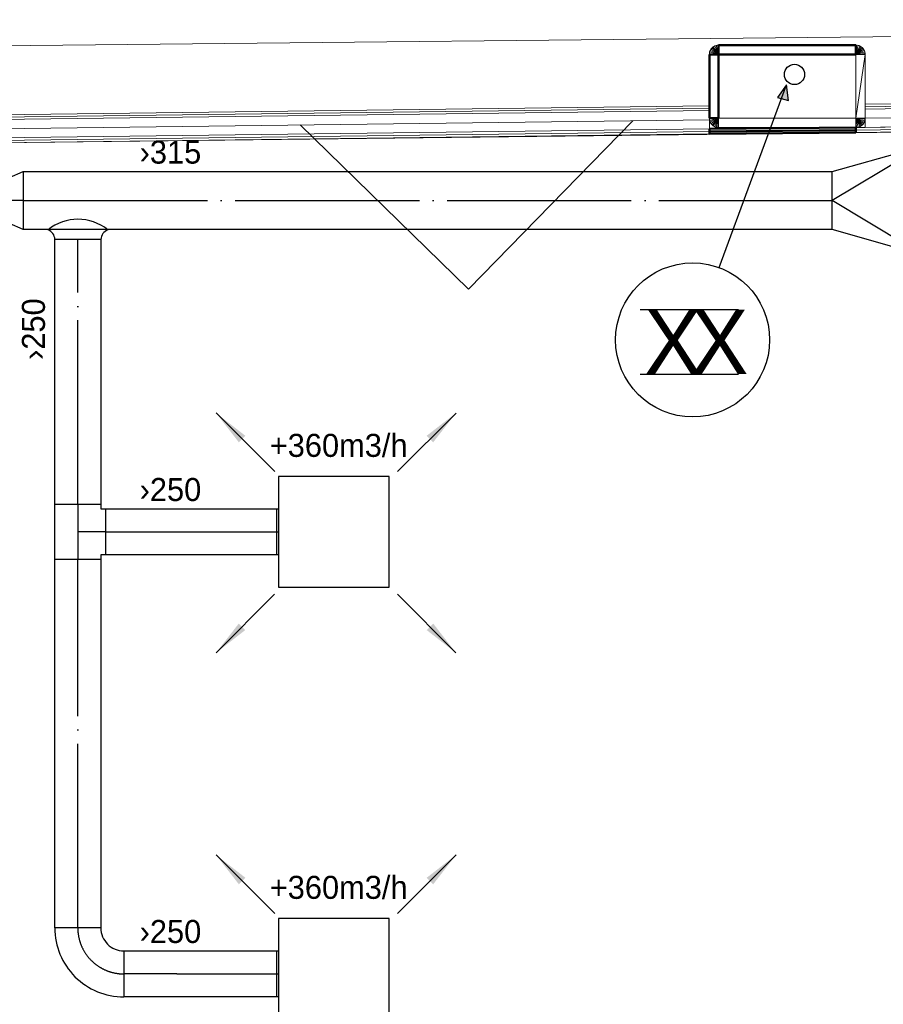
# Model space of a CAD drawing. Header units: millimetres. Extents: x 0 to 83478, y 0 to 53008.
# Tile 6 of 83: x 17800 to 22487, y 8898 to 14245. Entities that reach past the tile are written whole.
import ezdxf

# ---------------------------------------------------------------- set-up
doc = ezdxf.new("R2010")
doc.units = ezdxf.units.MM
doc.header["$LTSCALE"] = 50
doc.header["$MEASUREMENT"] = 0
doc.header["$PDMODE"] = 1
doc.linetypes.add('2V-CENT', pattern=[23, 20, -1.5, 0, -1.5])
doc.layers.get('0').update_dxf_attribs({"linetype": 'CONTINUOUS'})
for name, color, linetype, lineweight in [('20602A200D001$0$A-DOOR', 31, 'CONTINUOUS', 13), ('20602A200D001$0$A-GENM', 13, 'CONTINUOUS', 9), ('20602A200D001$0$A-WALL', 7, 'CONTINUOUS', 13)]:
    doc.layers.add(name, color=color, linetype=linetype, lineweight=lineweight)
for name, color, linetype in [('V060-', 3, 'CONTINUOUS'), ('V061-', 1, 'CONTINUOUS'), ('V070-', 3, 'CONTINUOUS'), ('V071-', 1, 'CONTINUOUS'), ('V090-', 2, 'CONTINUOUS'), ('V091', 1, 'CONTINUOUS')]:
    doc.layers.add(name, color=color, linetype=linetype)
doc.styles.add('FISO', font='fiso')
doc.styles.add('ISO', font='ISO')
doc.styles.add('SIMPLEX', font='SIMPLEX')

# ---------------------------------------------------------------- blocks, each defined once
blk = doc.blocks.new('VUN')
at = {"color": 0}
blk.add_circle((0, 0), 0.5, dxfattribs=at)
blk = doc.blocks.new('KRODIMF_600X315X500')
at = {"color": 0, "linetype": 'ByBlock'}
for p, q in [((-250, -300), (-250, 300)), ((-250, 300), (250, 157.5)), ((250, 157.5), (250, -157.5)), ((250, -157.5), (-250, -300))]:
    blk.add_line(p, q, dxfattribs=at)
at = {"color": 1, "linetype": 'Continuous'}
for p in [(-250, 300), (-250, -300)]:
    blk.add_line(p, (250, 0), dxfattribs=at)
blk = doc.blocks.new('2RODIMF_600X315X500')
for p in [(-250, 0), (250, 0)]:
    blk.add_point(p)
at = {"color": 0, "linetype": 'ByBlock'}
blk.add_blockref('KRODIMF_600X315X500', (0, 0), dxfattribs=at)
at = {"style": 'FISO', "flags": 3}
blk.add_attdef('0', (0, 0), '', height=1, dxfattribs=at)
blk = doc.blocks.new('CCDIMF_315X250X75', base_point=(3095.5, 30301.1))
at = {"color": 0, "linetype": 'ByBlock'}
blk.add_line((3058, 30301.1), (3133, 30301.1), dxfattribs=at)
blk = doc.blocks.new('KCDIMF_315X250X75', base_point=(3095.5, 30301.1))
at = {"color": 0, "linetype": 'ByBlock'}
for p, q in [((3058, 30143.6), (3058, 30458.6)), ((3058, 30458.6), (3133, 30426.1)), ((3133, 30426.1), (3133, 30176.1)), ((3133, 30176.1), (3058, 30143.6))]:
    blk.add_line(p, q, dxfattribs=at)
blk = doc.blocks.new('3CDIMF_315X250X75', base_point=(3095.5, 30301.1))
for p in [(3058, 30301.1), (3133, 30301.1)]:
    blk.add_point(p)
at = {"color": 0, "linetype": 'ByBlock'}
blk.add_blockref('KCDIMF_315X250X75', (3095.5, 30301.1), dxfattribs=at)
at = {"color": 1, "linetype": '2V-CENT'}
blk.add_blockref('CCDIMF_315X250X75', (3095.5, 30301.1), dxfattribs=at)
at = {"style": 'SIMPLEX', "flags": 3}
blk.add_attdef('0', (3095.5, 30301.1), '', height=1, dxfattribs=at)
blk = doc.blocks.new('V420', base_point=(455, 404.5))
blk.add_line((455, 404.5), (464, 404.5))
blk.add_solid([(455, 404.5), (459, 405), (459, 404)])
blk = doc.blocks.new('V421', base_point=(455.5, 404.5))
at = {"rotation": 180}
blk.add_blockref('V420', (464.5, 404.5), dxfattribs=at)
blk = doc.blocks.new('TAK_P', base_point=(16247.5, 22586.5))
for p, q in [((16248, 22587), (16247, 22587)), ((16247, 22587), (16247, 22586)), ((16248, 22586), (16248, 22587)), ((16247, 22586), (16248, 22586))]:
    blk.add_line(p, q)
blk = doc.blocks.new('CBOJ90_PB', base_point=(86107, 31352))
at = {"color": 0, "linetype": 'ByBlock'}
blk.add_arc((86106, 31353), 1, 270, 360, dxfattribs=at)
blk = doc.blocks.new('KBOJ90_PB', base_point=(86107, 31352))
at = {"color": 0, "linetype": 'ByBlock'}
for p, q in [((86106.5, 31353), (86107.5, 31353)), ((86106, 31352.5), (86106, 31351.5))]:
    blk.add_line(p, q, dxfattribs=at)
for radius in [1.5, 0.5]:
    blk.add_arc((86106, 31353), radius, 270, 360, dxfattribs=at)
blk = doc.blocks.new('3BOJ90_PB', base_point=(86107, 31352))
for p in [(86107, 31353), (86106, 31352)]:
    blk.add_point(p)
at = {"color": 1, "linetype": '2V-CENT'}
blk.add_blockref('CBOJ90_PB', (86107, 31352), dxfattribs=at)
at = {"color": 0, "linetype": 'ByBlock'}
blk.add_blockref('KBOJ90_PB', (86107, 31352), dxfattribs=at)
at = {"style": 'ISO', "flags": 3}
blk.add_attdef('0', (86107, 31352), '', height=1, dxfattribs=at)
blk = doc.blocks.new('C3A', base_point=(16246, 22590.5))
at = {"color": 0, "linetype": 'ByBlock'}
blk.add_line((16247, 22590.5), (16246, 22590.5), dxfattribs=at)
blk = doc.blocks.new('K3A', base_point=(16246, 22590.5))
at = {"color": 0, "linetype": 'ByBlock'}
for p, q in [((16246, 22591), (16247, 22591)), ((16247, 22591), (16247, 22590)), ((16247, 22590), (16246, 22590))]:
    blk.add_line(p, q, dxfattribs=at)
blk = doc.blocks.new('33A', base_point=(16246, 22590.5))
blk.add_point((16247, 22590.5))
at = {"color": 0, "linetype": 'ByBlock'}
blk.add_blockref('K3A', (16246, 22590.5), dxfattribs=at)
at = {"color": 1, "linetype": '2V-CENT'}
blk.add_blockref('C3A', (16246, 22590.5), dxfattribs=at)
at = {"style": 'SIMPLEX', "flags": 3}
blk.add_attdef('0', (16246, 22590.5), '', height=1, dxfattribs=at)
blk = doc.blocks.new('CTK_P', base_point=(16236.144, 22620.378))
at = {"color": 0, "linetype": 'ByBlock'}
for p, q in [((16236.144, 22620.978), (16236.144, 22620.378)), ((16235.544, 22620.378), (16236.744, 22620.378))]:
    blk.add_line(p, q, dxfattribs=at)
blk = doc.blocks.new('KTK_P', base_point=(16236.144, 22620.378))
at = {"color": 0, "linetype": 'ByBlock'}
for p, q in [((16235.644, 22620.978), (16236.644, 22620.978)), ((16235.644, 22620.878), (16235.644, 22620.978)), ((16236.644, 22620.978), (16236.644, 22620.878)), ((16235.544, 22620.878), (16235.644, 22620.878)), ((16235.544, 22619.878), (16235.544, 22620.878)), ((16236.644, 22620.878), (16236.744, 22620.878)), ((16236.744, 22620.878), (16236.744, 22619.878)), ((16236.744, 22619.878), (16235.544, 22619.878))]:
    blk.add_line(p, q, dxfattribs=at)
blk = doc.blocks.new('3TK_P', base_point=(16236.144, 22620.378))
for p in [(16236.144, 22620.978), (16235.544, 22620.378), (16236.744, 22620.378)]:
    blk.add_point(p)
at = {"color": 1, "linetype": '2V-CENT'}
blk.add_blockref('CTK_P', (16236.144, 22620.378), dxfattribs=at)
at = {"color": 0, "linetype": 'ByBlock'}
blk.add_blockref('KTK_P', (16236.144, 22620.378), dxfattribs=at)
at = {"style": 'ISO', "flags": 3}
blk.add_attdef('0', (16236.144, 22620.378), '', height=1, dxfattribs=at)
blk = doc.blocks.new('20602A200D001$0$VT- 14321 - VT- 14321-288731-P02')
at = {"layer": '20602A200D001$0$A-WALL', "lineweight": 50}
for p, q in [((37156.5, 11784), (37106.5, 11784)), ((37106.5, 11784), (37106.5, 11437)), ((37156.5, 11437), (37156.5, 11784)), ((37106.5, 11437), (37156.5, 11437))]:
    blk.add_line(p, q, dxfattribs=at)
blk = doc.blocks.new('20602A200D001$0$VT- 14510 - VT- 2-288750-P02')
at = {"layer": '20602A200D001$0$A-WALL'}
blk.add_line((37156.5, 11387), (37901.5, 11387), dxfattribs=at)
blk = doc.blocks.new('20602A200D001$0$VT- 14510 - VT--288743-P02')
at = {"layer": '20602A200D001$0$A-WALL'}
for p, q in [((37156.5, 11387), (37156.5, 11437)), ((37156.5, 11437), (37901.5, 11437)), ((37901.5, 11437), (37156.5, 11437)), ((37901.5, 11437), (37156.5, 11437)), ((37156.5, 11387), (37156.5, 11437)), ((37156.5, 11387), (37156.5, 11437)), ((37901.5, 11437), (37901.5, 11387)), ((37901.5, 11437), (37901.5, 11387)), ((37901.5, 11437), (37901.5, 11387)), ((37156.5, 11387), (37901.5, 11387)), ((37156.5, 11387), (37901.5, 11387)), ((37901.5, 11387), (37156.5, 11387))]:
    blk.add_line(p, q, dxfattribs=at)
blk = doc.blocks.new('20602A200D001$0$VT- 14510 - VT- 14510-288747-P02')
for name in ['20602A200D001$0$VT- 14510 - VT--288743-P02', '20602A200D001$0$VT- 14510 - VT- 2-288750-P02']:
    blk.add_blockref(name, (0, 0))
blk = doc.blocks.new('20602A200D001$0$VT- 14859 - VT- 2-288759-P02')
at = {"layer": '20602A200D001$0$A-WALL'}
blk.add_line((37951.5, 11437), (37951.5, 11513), dxfattribs=at)
blk = doc.blocks.new('20602A200D001$0$VT- 14859 - VT--288752-P02')
at = {"layer": '20602A200D001$0$A-WALL'}
for p, q in [((37918, 11784), (37901.5, 11784)), ((37901.5, 11784), (37901.5, 11436.9)), ((37901.5, 11436.9), (37901.5, 11784)), ((37901.5, 11652.6), (37901.5, 11784)), ((37951.5, 11784), (37901.5, 11784)), ((37901.5, 11437), (37951.5, 11784)), ((37901.5, 11437), (37901.5, 11784)), ((37951.5, 11784), (37901.5, 11784)), ((37918, 11784), (37901.5, 11784)), ((37901.5, 11652.6), (37901.5, 11784)), ((37951.5, 11784), (37918, 11784)), ((37951.5, 11652.6), (37951.5, 11784)), ((37951.5, 11652.6), (37951.5, 11784)), ((37951.5, 11437), (37951.5, 11782.6)), ((37901.5, 11436.9), (37901.5, 11652.6)), ((37901.5, 11436.9), (37901.5, 11652.6)), ((37951.5, 11437), (37951.5, 11652.6)), ((37951.5, 11513), (37951.5, 11437)), ((37901.5, 11437), (37901.5, 11437)), ((37920.5, 11437), (37901.5, 11437)), ((37901.5, 11437), (37901.5, 11437)), ((37901.5, 11437), (37901.5, 11436.9)), ((37901.5, 11437), (37951.5, 11437)), ((37901.5, 11437), (37920.5, 11437)), ((37901.5, 11437), (37951.5, 11437)), ((37901.5, 11437), (37901.5, 11436.9)), ((37901.5, 11436.9), (37901.5, 11437)), ((37901.5, 11436.9), (37901.5, 11436.9)), ((37901.5, 11436.9), (37901.5, 11436.9)), ((37901.5, 11436.9), (37901.5, 11436.9)), ((37901.5, 11436.9), (37901.5, 11436.9)), ((37901.5, 11436.9), (37901.5, 11436.9)), ((37901.5, 11436.9), (37901.5, 11436.9)), ((37901.5, 11436.9), (37901.5, 11436.9)), ((37901.5, 11436.9), (37901.5, 11436.9)), ((37901.5, 11436.9), (37901.5, 11436.9)), ((37901.5, 11436.9), (37901.5, 11418)), ((37901.5, 11436.9), (37901.5, 11436.9)), ((37901.5, 11436.9), (37901.5, 11436.9)), ((37901.5, 11436.9), (37901.5, 11418)), ((37901.5, 11425.3), (37901.5, 11436.9)), ((37901.5, 11436.9), (37901.5, 11418)), ((37901.5, 11436.9), (37901.5, 11436.9)), ((37901.5, 11418), (37901.5, 11436.9)), ((37901.5, 11436.9), (37901.5, 11425.3)), ((37901.5, 11436.9), (37901.5, 11436.9)), ((37901.5, 11436.9), (37901.5, 11436.9)), ((37901.5, 11436.9), (37901.5, 11436.9)), ((37901.5, 11436.9), (37901.5, 11436.9)), ((37901.5, 11436.9), (37901.5, 11436.9)), ((37901.5, 11436.9), (37901.5, 11425.3)), ((37901.5, 11436.9), (37901.5, 11436.9)), ((37901.5, 11436.9), (37901.5, 11425.3)), ((37901.5, 11436.9), (37901.5, 11418)), ((37901.5, 11425.3), (37901.5, 11418)), ((37901.5, 11425.3), (37901.5, 11418)), ((37901.5, 11418), (37901.5, 11418)), ((37905.9, 11387), (37914.5, 11388.5)), ((37914.5, 11388.5), (37905.9, 11387)), ((37914.5, 11388.5), (37905.9, 11387)), ((37914.5, 11388.5), (37922.7, 11391.5)), ((37922.7, 11391.5), (37914.5, 11388.5)), ((37922.7, 11391.5), (37914.5, 11388.5)), ((37920.5, 11437), (37951.5, 11437)), ((37922.7, 11391.5), (37930.3, 11395.9)), ((37930.3, 11395.9), (37922.7, 11391.5)), ((37930.3, 11395.9), (37922.7, 11391.5)), ((37930.3, 11395.9), (37937, 11401.5)), ((37937, 11401.5), (37930.3, 11395.9)), ((37937, 11401.5), (37930.3, 11395.9)), ((37937, 11401.5), (37942.6, 11408.2)), ((37942.6, 11408.2), (37937, 11401.5)), ((37942.6, 11408.2), (37937, 11401.5)), ((37942.6, 11408.2), (37947, 11415.8)), ((37947, 11415.8), (37942.6, 11408.2)), ((37947, 11415.8), (37942.6, 11408.2)), ((37947, 11415.8), (37950, 11424)), ((37950, 11424), (37947, 11415.8)), ((37950, 11424), (37947, 11415.8)), ((37950, 11424), (37951.5, 11432.6)), ((37951.5, 11432.6), (37950, 11424)), ((37951.5, 11432.6), (37950, 11424)), ((37951.5, 11432.6), (37951.5, 11387)), ((37951.5, 11387), (37951.5, 11432.6)), ((37951.5, 11387), (37951.5, 11432.6)), ((37901.5, 11387), (37901.5, 11386.3)), ((37901.5, 11387), (37901.5, 11386.3)), ((37905.9, 11387), (37901.5, 11387)), ((37905.9, 11387), (37901.5, 11387)), ((37951.5, 11387), (37901.5, 11386.3)), ((37901.5, 11386.3), (37901.5, 11387)), ((37901.5, 11387), (37905.9, 11387)), ((37901.5, 11386.3), (37951.5, 11387)), ((37901.5, 11386.3), (37951.5, 11387))]:
    blk.add_line(p, q, dxfattribs=at)
blk = doc.blocks.new('20602A200D001$0$VT- 14859 - VT- 14859-288756-P02')
for name in ['20602A200D001$0$VT- 14859 - VT--288752-P02', '20602A200D001$0$VT- 14859 - VT- 2-288759-P02']:
    blk.add_blockref(name, (0, 0))
blk = doc.blocks.new('20602A200D001$0$VT- 14997 - VT- 14997-288765-P02')
at = {"layer": '20602A200D001$0$A-WALL', "lineweight": 50}
for p, q in [((37901.5, 11834), (37156.5, 11834)), ((37156.5, 11834), (37156.5, 11784)), ((37901.5, 11784), (37901.5, 11834)), ((37156.5, 11784), (37901.5, 11784))]:
    blk.add_line(p, q, dxfattribs=at)
blk = doc.blocks.new('20602A200D001$0$VT- 15410 - VT- 2-288784-P02')
at = {"layer": '20602A200D001$0$A-WALL'}
blk.add_arc((37156.5, 11437), 50, 180, 270, dxfattribs=at)
blk = doc.blocks.new('20602A200D001$0$VT- 15410 - VT--288777-P02')
at = {"layer": '20602A200D001$0$A-WALL'}
for p, q in [((37139.2, 11437), (37106.5, 11437)), ((37106.5, 11437), (37106.5, 11434.1)), ((37106.5, 11437), (37106.5, 11432.6)), ((37156.4, 11437), (37106.5, 11432.6)), ((37106.5, 11437), (37106.5, 11432.6)), ((37106.5, 11432.6), (37156.5, 11437)), ((37106.5, 11434.1), (37106.5, 11432.6)), ((37106.5, 11434.1), (37106.5, 11432.6)), ((37106.5, 11432.6), (37107.5, 11427)), ((37106.5, 11432.6), (37108, 11424)), ((37106.5, 11432.6), (37108, 11424)), ((37107.5, 11427), (37108, 11424)), ((37107.5, 11427), (37108, 11424)), ((37108, 11424), (37156.5, 11437)), ((37108, 11424), (37110, 11418.6)), ((37108, 11424), (37111, 11415.8)), ((37108, 11424), (37111, 11415.8)), ((37110, 11418.6), (37111, 11415.8)), ((37110, 11418.6), (37111, 11415.8)), ((37111, 11415.8), (37156.5, 11437)), ((37111, 11415.8), (37156.5, 11436.9)), ((37111, 11415.8), (37113.9, 11410.8)), ((37111, 11415.8), (37115.4, 11408.2)), ((37111, 11415.8), (37115.4, 11408.2)), ((37113.9, 11410.8), (37115.4, 11408.2)), ((37113.9, 11410.8), (37115.4, 11408.2)), ((37115.4, 11408.2), (37156.5, 11436.9)), ((37115.4, 11408.2), (37119.1, 11403.8)), ((37121, 11401.5), (37115.4, 11408.2)), ((37121, 11401.5), (37115.4, 11408.2)), ((37121, 11401.5), (37119.1, 11403.8)), ((37121, 11401.5), (37119.1, 11403.8)), ((37121, 11401.5), (37156.5, 11436.9)), ((37121, 11401.5), (37156.5, 11436.9)), ((37123.3, 11399.6), (37121, 11401.5)), ((37127.7, 11395.9), (37121, 11401.5)), ((37127.4, 11396.1), (37121, 11401.5)), ((37121, 11401.5), (37123.3, 11399.6)), ((37127.4, 11396.1), (37123.3, 11399.6)), ((37127.7, 11395.9), (37127.4, 11396.1)), ((37127.7, 11395.9), (37127.4, 11396.1)), ((37127.7, 11395.9), (37156.5, 11436.9)), ((37130.6, 11394.2), (37127.7, 11395.9)), ((37135.3, 11391.5), (37127.7, 11395.9)), ((37135.3, 11391.5), (37127.7, 11395.9)), ((37127.7, 11395.9), (37130.6, 11394.2)), ((37135.3, 11391.5), (37130.6, 11394.2)), ((37135.3, 11391.5), (37156.5, 11436.9)), ((37135.3, 11391.5), (37156.5, 11436.9)), ((37135.3, 11391.5), (37140.4, 11389.6)), ((37143.5, 11388.5), (37135.3, 11391.5)), ((37135.3, 11391.5), (37140.4, 11389.6)), ((37139.2, 11437), (37156.4, 11437)), ((37143.5, 11388.5), (37140.4, 11389.6)), ((37143.5, 11388.5), (37140.4, 11389.6)), ((37143.5, 11388.5), (37156.5, 11436.9)), ((37143.5, 11388.5), (37148.9, 11387.5)), ((37143.5, 11388.5), (37152.1, 11387)), ((37143.5, 11388.5), (37148.9, 11387.5)), ((37156.5, 11436.9), (37152.1, 11387)), ((37152.1, 11387), (37156.5, 11436.9)), ((37156.5, 11437), (37156.5, 11437)), ((37156.5, 11436.9), (37156.5, 11436.9)), ((37156.5, 11436.9), (37156.5, 11436.9)), ((37156.5, 11436.9), (37156.5, 11436.9)), ((37156.5, 11436.9), (37156.5, 11436.9)), ((37156.5, 11436.9), (37156.5, 11436.9)), ((37156.5, 11436.9), (37156.5, 11436.9)), ((37156.5, 11436.9), (37156.5, 11436.9)), ((37156.5, 11436.9), (37156.5, 11436.9)), ((37156.5, 11436.9), (37156.5, 11436.9)), ((37156.5, 11436.9), (37156.5, 11436.9)), ((37156.5, 11436.9), (37156.5, 11436.9)), ((37156.5, 11436.9), (37156.5, 11436.9)), ((37156.5, 11421.7), (37156.5, 11436.9)), ((37156.5, 11436.9), (37156.5, 11436.9)), ((37156.5, 11436.9), (37156.5, 11436.9)), ((37156.5, 11436.9), (37156.5, 11436.9)), ((37156.5, 11436.9), (37156.5, 11436.9)), ((37156.5, 11436.9), (37156.5, 11436.9)), ((37156.5, 11436.9), (37156.5, 11436.9)), ((37156.5, 11436.9), (37156.5, 11387)), ((37156.5, 11436.9), (37156.5, 11421.7)), ((37156.5, 11390.7), (37156.5, 11421.7)), ((37156.5, 11387), (37156.5, 11421.7)), ((37156.5, 11387), (37156.5, 11390.7)), ((37156.5, 11387), (37156.5, 11390.7)), ((37148.9, 11387.5), (37152.1, 11387)), ((37148.9, 11387.5), (37152.1, 11387)), ((37152.1, 11387), (37153.8, 11387)), ((37152.1, 11387), (37156.5, 11387)), ((37152.1, 11387), (37153.8, 11387)), ((37152.1, 11387), (37156.5, 11387)), ((37153.8, 11387), (37156.5, 11387))]:
    blk.add_line(p, q, dxfattribs=at)
blk = doc.blocks.new('20602A200D001$0$VT- 15410 - VT- 15410-288781-P02')
for name in ['20602A200D001$0$VT- 15410 - VT- 2-288784-P02', '20602A200D001$0$VT- 15410 - VT--288777-P02']:
    blk.add_blockref(name, (0, 0))
blk = doc.blocks.new('20602A200D001$0$VT- 15840 - VT- 2-288793-P02')
at = {"layer": '20602A200D001$0$A-WALL'}
blk.add_arc((37901.5, 11437), 50, 270, 0, dxfattribs=at)
blk = doc.blocks.new('20602A200D001$0$VT- 15840 - VT--288786-P02')
at = {"layer": '20602A200D001$0$A-WALL'}
for p, q in [((37901.5, 11436.9), (37901.5, 11437)), ((37901.5, 11437), (37901.5, 11437)), ((37901.5, 11437), (37901.5, 11437)), ((37901.5, 11437), (37901.5, 11437)), ((37901.5, 11437), (37918.1, 11437)), ((37951.5, 11437), (37901.5, 11437)), ((37947, 11415.8), (37901.5, 11437)), ((37950, 11424), (37901.5, 11437)), ((37901.5, 11437), (37901.5, 11437)), ((37901.5, 11437), (37951.5, 11432.6)), ((37951.5, 11432.6), (37901.5, 11437)), ((37901.5, 11437), (37918.1, 11437)), ((37901.5, 11436.9), (37901.5, 11436.9)), ((37901.5, 11436.9), (37901.5, 11436.9)), ((37901.5, 11436.9), (37901.5, 11436.9)), ((37901.5, 11436.9), (37901.5, 11436.9)), ((37901.5, 11436.9), (37901.5, 11436.9)), ((37901.5, 11436.9), (37901.5, 11436.9)), ((37901.5, 11436.9), (37901.5, 11436.9)), ((37901.5, 11436.9), (37901.5, 11436.9)), ((37901.5, 11436.9), (37901.5, 11436.9)), ((37901.5, 11436.9), (37901.5, 11436.9)), ((37901.5, 11436.9), (37901.5, 11436.9)), ((37901.5, 11436.9), (37901.5, 11436.9)), ((37901.5, 11436.9), (37901.5, 11425.3)), ((37901.5, 11436.9), (37901.5, 11436.9)), ((37901.5, 11436.9), (37901.5, 11436.9)), ((37922.7, 11391.5), (37901.5, 11436.9)), ((37922.7, 11391.5), (37901.5, 11436.9)), ((37901.5, 11436.9), (37914.5, 11388.5)), ((37901.5, 11436.9), (37905.9, 11387)), ((37905.9, 11387), (37901.5, 11436.9)), ((37901.5, 11436.9), (37901.5, 11387)), ((37901.5, 11436.9), (37901.5, 11394.3)), ((37901.5, 11436.9), (37901.5, 11425.3)), ((37901.5, 11436.9), (37930.3, 11395.9)), ((37901.5, 11436.9), (37937, 11401.5)), ((37901.5, 11436.9), (37901.5, 11436.9)), ((37901.5, 11436.9), (37901.5, 11436.9)), ((37901.5, 11436.9), (37901.5, 11436.9)), ((37901.5, 11436.9), (37901.5, 11436.9)), ((37947, 11415.8), (37901.5, 11436.9)), ((37901.5, 11436.9), (37942.6, 11408.2)), ((37901.5, 11436.9), (37937, 11401.5)), ((37901.5, 11394.3), (37901.5, 11425.3)), ((37901.5, 11387), (37901.5, 11394.3)), ((37901.5, 11387), (37901.5, 11394.3)), ((37914.5, 11388.5), (37905.9, 11387)), ((37905.9, 11387), (37914.5, 11388.5)), ((37909.1, 11387.5), (37914.5, 11388.5)), ((37922.7, 11391.5), (37914.5, 11388.5)), ((37914.5, 11388.5), (37922.7, 11391.5)), ((37914.5, 11388.5), (37917.6, 11389.6)), ((37914.5, 11388.5), (37917.6, 11389.6)), ((37917.6, 11389.6), (37922.7, 11391.5)), ((37951.5, 11437), (37918.1, 11437)), ((37951.5, 11437), (37918.1, 11437)), ((37922.7, 11391.5), (37930.3, 11395.9)), ((37922.7, 11391.5), (37930.3, 11395.9)), ((37922.7, 11391.5), (37925.6, 11393.1)), ((37922.7, 11391.5), (37925.6, 11393.1)), ((37925.6, 11393.1), (37930.3, 11395.9)), ((37930.3, 11395.9), (37937, 11401.5)), ((37930.3, 11395.9), (37934.4, 11399.3)), ((37930.3, 11395.9), (37934.4, 11399.3)), ((37934.4, 11399.3), (37937, 11401.5)), ((37937, 11401.5), (37934.4, 11399.3)), ((37942.6, 11408.2), (37937, 11401.5)), ((37937, 11401.5), (37942.2, 11407.7)), ((37937, 11401.5), (37938.7, 11403.5)), ((37937, 11401.5), (37938.7, 11403.5)), ((37938.7, 11403.5), (37942.2, 11407.7)), ((37942.6, 11408.2), (37942.2, 11407.7)), ((37942.6, 11408.2), (37942.2, 11407.7)), ((37947, 11415.8), (37942.6, 11408.2)), ((37947, 11415.8), (37942.6, 11408.2)), ((37944.1, 11410.7), (37942.6, 11408.2)), ((37942.6, 11408.2), (37944.1, 11410.7)), ((37947, 11415.8), (37944.1, 11410.7)), ((37947, 11415.8), (37950, 11424)), ((37947, 11415.8), (37949, 11421.3)), ((37947, 11415.8), (37949, 11421.3)), ((37949, 11421.3), (37950, 11424)), ((37949, 11421.3), (37950, 11424)), ((37950, 11424), (37951.5, 11432.6)), ((37950, 11424), (37951, 11429.7)), ((37950, 11424), (37951, 11429.7)), ((37951.5, 11432.6), (37951, 11429.7)), ((37951.5, 11432.6), (37951, 11429.7)), ((37951.5, 11434), (37951.5, 11437)), ((37951.5, 11432.6), (37951.5, 11437)), ((37951.5, 11432.6), (37951.5, 11437)), ((37951.5, 11432.6), (37951.5, 11434)), ((37951.5, 11432.6), (37951.5, 11434)), ((37903.2, 11387), (37901.5, 11387)), ((37905.9, 11387), (37901.5, 11387)), ((37901.5, 11387), (37903.2, 11387)), ((37901.5, 11387), (37905.9, 11387)), ((37903.2, 11387), (37905.9, 11387)), ((37905.9, 11387), (37909.1, 11387.5)), ((37905.9, 11387), (37909.1, 11387.5))]:
    blk.add_line(p, q, dxfattribs=at)
blk = doc.blocks.new('20602A200D001$0$VT- 15840 - VT- 15840-288790-P02')
for name in ['20602A200D001$0$VT- 15840 - VT- 2-288793-P02', '20602A200D001$0$VT- 15840 - VT--288786-P02']:
    blk.add_blockref(name, (0, 0))
blk = doc.blocks.new('20602A200D001$0$VT- 16227 - VT- 2-288802-P02')
at = {"layer": '20602A200D001$0$A-WALL'}
for start, end in [(60, 90), (30, 60), (0, 30)]:
    blk.add_arc((37901.5, 11784), 50, start, end, dxfattribs=at)
blk = doc.blocks.new('20602A200D001$0$VT- 16227 - VT--288795-P02')
at = {"layer": '20602A200D001$0$A-WALL'}
for p, q in [((37902.9, 11834), (37901.5, 11834)), ((37901.5, 11834), (37901.5, 11800.6)), ((37905.9, 11834), (37901.5, 11834)), ((37902.9, 11834), (37901.5, 11834)), ((37905.9, 11834), (37901.5, 11784)), ((37905.9, 11834), (37901.5, 11784)), ((37914.5, 11832.5), (37901.5, 11784)), ((37901.5, 11784), (37922.7, 11829.5)), ((37922.7, 11829.5), (37901.5, 11784)), ((37930.3, 11825.1), (37901.5, 11784)), ((37901.5, 11784), (37937, 11819.5)), ((37937, 11819.5), (37901.5, 11784)), ((37905.9, 11834), (37902.9, 11834)), ((37905.9, 11834), (37908.7, 11833.5)), ((37914.5, 11832.5), (37905.9, 11834)), ((37908.7, 11833.5), (37905.9, 11834)), ((37914.5, 11832.5), (37908.7, 11833.5)), ((37914.5, 11832.5), (37917.2, 11831.5)), ((37914.5, 11832.5), (37922.7, 11829.5)), ((37914.5, 11832.5), (37917.2, 11831.5)), ((37922.7, 11829.5), (37917.2, 11831.5)), ((37925.2, 11828), (37922.7, 11829.5)), ((37930.3, 11825.1), (37922.7, 11829.5)), ((37925.2, 11828), (37922.7, 11829.5)), ((37930.3, 11825.1), (37925.2, 11828)), ((37930.3, 11825.1), (37932.5, 11823.3)), ((37930.3, 11825.1), (37937, 11819.5)), ((37930.3, 11825.1), (37932.5, 11823.3)), ((37937, 11819.5), (37932.5, 11823.3)), ((37938.8, 11817.3), (37937, 11819.5)), ((37942.6, 11812.8), (37937, 11819.5)), ((37938.8, 11817.3), (37937, 11819.5)), ((37942.6, 11812.8), (37938.8, 11817.3)), ((37942.6, 11812.8), (37901.5, 11784)), ((37901.5, 11784), (37947, 11805.2)), ((37947, 11805.2), (37901.5, 11784)), ((37901.5, 11800.6), (37901.5, 11784)), ((37950, 11797), (37901.5, 11784)), ((37951.5, 11788.4), (37901.5, 11784)), ((37951.5, 11788.4), (37901.5, 11784)), ((37901.5, 11784), (37901.5, 11784)), ((37901.5, 11784), (37901.5, 11784)), ((37901.5, 11784), (37901.5, 11784)), ((37901.5, 11784), (37901.5, 11784)), ((37901.5, 11784), (37901.5, 11784)), ((37901.5, 11784), (37901.5, 11784)), ((37901.5, 11784), (37901.5, 11784)), ((37901.5, 11784), (37901.5, 11784)), ((37901.5, 11784), (37901.5, 11784)), ((37901.5, 11784), (37901.5, 11784)), ((37901.5, 11784), (37901.5, 11784)), ((37901.5, 11784), (37901.5, 11784)), ((37901.5, 11784), (37935, 11784)), ((37901.5, 11784), (37951.5, 11784)), ((37901.5, 11784), (37901.5, 11784)), ((37901.5, 11784), (37901.5, 11784)), ((37901.5, 11784), (37901.5, 11784)), ((37901.5, 11784), (37935, 11784)), ((37951.5, 11784), (37935, 11784)), ((37935, 11784), (37951.5, 11784)), ((37942.6, 11812.8), (37945.5, 11807.7)), ((37942.6, 11812.8), (37945.5, 11807.7)), ((37945.5, 11807.7), (37947, 11805.2)), ((37947, 11805.2), (37945.5, 11807.7)), ((37947, 11805.2), (37948, 11802.5)), ((37947, 11805.2), (37950, 11797)), ((37947, 11805.2), (37948, 11802.5)), ((37950, 11797), (37948, 11802.5)), ((37950, 11797), (37950.5, 11794.1)), ((37950, 11797), (37951.5, 11788.4)), ((37950, 11797), (37950.5, 11794.1)), ((37951.5, 11788.4), (37950.5, 11794.1)), ((37951.5, 11786.9), (37951.5, 11788.4)), ((37951.5, 11784), (37951.5, 11788.4)), ((37951.5, 11786.9), (37951.5, 11788.4)), ((37951.5, 11784), (37951.5, 11786.9))]:
    blk.add_line(p, q, dxfattribs=at)
blk = doc.blocks.new('20602A200D001$0$VT- 16227 - VT- 16227-288799-P02')
for name in ['20602A200D001$0$VT- 16227 - VT- 2-288802-P02', '20602A200D001$0$VT- 16227 - VT--288795-P02']:
    blk.add_blockref(name, (0, 0))
blk = doc.blocks.new('20602A200D001$0$VT- 16614 - VT- 2-288811-P02')
at = {"layer": '20602A200D001$0$A-WALL'}
blk.add_arc((37156.5, 11784), 50, 90, 180, dxfattribs=at)
blk = doc.blocks.new('20602A200D001$0$VT- 16614 - VT--288804-P02')
at = {"layer": '20602A200D001$0$A-WALL'}
for p, q in [((37115.4, 11812.8), (37121, 11819.5)), ((37121, 11819.5), (37117.2, 11815)), ((37127.7, 11825.1), (37121, 11819.5)), ((37123.2, 11821.3), (37121, 11819.5)), ((37123.2, 11821.3), (37121, 11819.5)), ((37156.5, 11784), (37121, 11819.5)), ((37121, 11819.5), (37156.5, 11784)), ((37127.7, 11825.1), (37123.2, 11821.3)), ((37127.7, 11825.1), (37135.3, 11829.5)), ((37127.7, 11825.1), (37130.2, 11826.6)), ((37127.7, 11825.1), (37130.2, 11826.6)), ((37127.7, 11825.1), (37156.5, 11784)), ((37135.3, 11829.5), (37130.2, 11826.6)), ((37135.3, 11829.5), (37143.5, 11832.5)), ((37135.3, 11829.5), (37138, 11830.5)), ((37135.3, 11829.5), (37138, 11830.5)), ((37156.5, 11784), (37135.3, 11829.5)), ((37135.3, 11829.5), (37156.5, 11784)), ((37143.5, 11832.5), (37138, 11830.5)), ((37143.5, 11832.5), (37149.3, 11833.5)), ((37143.5, 11832.5), (37149.3, 11833.5)), ((37143.5, 11832.5), (37156.5, 11784)), ((37149.3, 11833.5), (37152.1, 11834)), ((37152.1, 11834), (37149.3, 11833.5)), ((37153.6, 11834), (37152.1, 11834)), ((37156.5, 11834), (37152.1, 11834)), ((37153.6, 11834), (37152.1, 11834)), ((37152.1, 11834), (37156.5, 11784)), ((37152.1, 11834), (37156.5, 11784)), ((37156.5, 11834), (37153.6, 11834)), ((37156.5, 11834), (37156.5, 11817.5)), ((37156.5, 11784), (37156.5, 11817.5)), ((37108, 11797), (37106.5, 11788.4)), ((37106.5, 11788.4), (37107, 11791.2)), ((37107, 11791.2), (37106.5, 11788.4)), ((37106.5, 11788.4), (37106.5, 11785.4)), ((37106.5, 11788.4), (37106.5, 11784)), ((37106.5, 11788.4), (37156.4, 11784)), ((37106.5, 11788.4), (37156.5, 11784)), ((37106.5, 11785.4), (37106.5, 11784)), ((37106.5, 11785.4), (37106.5, 11784)), ((37106.5, 11784), (37139.9, 11784)), ((37108, 11797), (37107, 11791.2)), ((37108, 11797), (37110, 11802.5)), ((37108, 11797), (37110, 11802.5)), ((37108, 11797), (37156.5, 11784)), ((37110, 11802.5), (37111, 11805.2)), ((37111, 11805.2), (37110, 11802.5)), ((37115.4, 11812.8), (37111, 11805.2)), ((37112.5, 11807.7), (37111, 11805.2)), ((37112.5, 11807.7), (37111, 11805.2)), ((37156.5, 11784), (37111, 11805.2)), ((37111, 11805.2), (37156.5, 11784)), ((37115.4, 11812.8), (37112.5, 11807.7)), ((37115.4, 11812.8), (37117.2, 11815)), ((37115.4, 11812.8), (37117.2, 11815)), ((37115.4, 11812.8), (37156.5, 11784)), ((37139.9, 11784), (37156.4, 11784)), ((37156.5, 11784), (37156.5, 11784)), ((37156.5, 11784), (37156.5, 11784)), ((37156.5, 11784), (37156.5, 11784)), ((37156.5, 11784), (37156.5, 11784)), ((37156.5, 11784), (37156.5, 11784)), ((37156.5, 11784), (37156.5, 11784)), ((37156.5, 11784), (37156.5, 11784)), ((37156.5, 11784), (37156.5, 11784)), ((37156.5, 11784), (37156.5, 11784)), ((37156.5, 11784), (37156.5, 11784)), ((37156.5, 11784), (37156.5, 11784)), ((37156.5, 11784), (37156.5, 11784))]:
    blk.add_line(p, q, dxfattribs=at)
blk = doc.blocks.new('20602A200D001$0$VT- 16614 - VT- 16614-288808-P02')
for name in ['20602A200D001$0$VT- 16614 - VT- 2-288811-P02', '20602A200D001$0$VT- 16614 - VT--288804-P02']:
    blk.add_blockref(name, (0, 0))
blk = doc.blocks.new('20602A200D001$0$IV05_40dB 234642 - IV05_40dB 2-299806-P02')
at = {"layer": '20602A200D001$0$A-WALL'}
blk.add_line((33030.6, 11377.3), (37107.1, 11429.1), dxfattribs=at)
blk = doc.blocks.new('20602A200D001$0$IV05_40dB 234642 - IV05_40dB-299799-P02')
at = {"layer": '20602A200D001$0$A-WALL'}
for p, q in [((37106.2, 11505.1), (32966.7, 11452.5)), ((37106.3, 11492.1), (37106.2, 11505.1)), ((37106.3, 11492.1), (37106.2, 11505.1)), ((37106.2, 11505.1), (37106.3, 11492.1)), ((32966.8, 11439.5), (32966.7, 11452.5)), ((32966.7, 11452.5), (32966.8, 11439.5)), ((32966.7, 11452.5), (32966.8, 11439.5)), ((32966.8, 11439.5), (37106.3, 11492.1)), ((32966.8, 11439.5), (37106.3, 11492.1)), ((37106.3, 11492.1), (32966.8, 11439.5)), ((32979.8, 11439.6), (37106.3, 11492.1)), ((37106.3, 11492.1), (32979.8, 11439.6)), ((37106.3, 11492.1), (32979.8, 11439.6)), ((32980, 11426.6), (37106.5, 11479.1)), ((32980, 11426.6), (37106.5, 11479.1)), ((37106.5, 11479.1), (32980, 11426.6)), ((33080, 11427.9), (37106.5, 11479.1)), ((37106.5, 11479.1), (33080, 11427.9)), ((37106.5, 11479.1), (33080, 11427.9)), ((37106.5, 11479.1), (37106.3, 11492.1)), ((37106.5, 11479.1), (37106.3, 11492.1)), ((37106.3, 11492.1), (37106.5, 11479.1)), ((37106.5, 11479.1), (37107.8, 11379.1)), ((32980, 11426.6), (32979.8, 11439.6)), ((32979.8, 11439.6), (32980, 11426.6)), ((32979.8, 11439.6), (32980, 11426.6)), ((33081.3, 11327.9), (33080, 11427.9)), ((33080, 11427.9), (33081.3, 11327.9)), ((33080, 11427.9), (33081.3, 11327.9)), ((37107, 11437), (37107.8, 11379.1)), ((37107, 11437), (37107.8, 11379.1)), ((33081.3, 11327.9), (37107.8, 11379.1)), ((33081.3, 11327.9), (37107.8, 11379.1)), ((37107.8, 11379.1), (33081.3, 11327.9)), ((33094.3, 11328.1), (37107.8, 11379.1)), ((37107.8, 11379.1), (33094.3, 11328.1)), ((37107.8, 11379.1), (33094.3, 11328.1)), ((33094.4, 11315.1), (37107.9, 11366.1)), ((33094.4, 11315.1), (37107.9, 11366.1)), ((37107.9, 11366.1), (33094.4, 11315.1)), ((33107.4, 11315.3), (37107.9, 11366.1)), ((37107.9, 11366.1), (33107.4, 11315.3)), ((37107.9, 11366.1), (33107.4, 11315.3)), ((33107.6, 11302.3), (37108.1, 11353.1)), ((33107.6, 11302.3), (37108.1, 11353.1)), ((37108.1, 11353.1), (33107.6, 11302.3)), ((37107.9, 11366.1), (37107.8, 11379.1)), ((37107.9, 11366.1), (37107.8, 11379.1)), ((37107.8, 11379.1), (37107.9, 11366.1)), ((37108.1, 11353.1), (37107.9, 11366.1)), ((33094.4, 11315.1), (33094.3, 11328.1)), ((33094.3, 11328.1), (33094.4, 11315.1)), ((33094.3, 11328.1), (33094.4, 11315.1)), ((33107.6, 11302.3), (33107.4, 11315.3)), ((33107.4, 11315.3), (33107.6, 11302.3)), ((33107.4, 11315.3), (33107.6, 11302.3))]:
    blk.add_line(p, q, dxfattribs=at)
blk = doc.blocks.new('20602A200D001$0$IV05_40dB 234642 - IV05_40dB 234642-299803-P02')
for name in ['20602A200D001$0$IV05_40dB 234642 - IV05_40dB-299799-P02', '20602A200D001$0$IV05_40dB 234642 - IV05_40dB 2-299806-P02']:
    blk.add_blockref(name, (0, 0))
blk = doc.blocks.new('20602A200D001$0$IV05_40dB 299987 - IV05_40dB 2-302393-P02')
at = {"layer": '20602A200D001$0$A-WALL'}
blk.add_line((37951.5, 11437), (46696.8, 11548.4), dxfattribs=at)
blk = doc.blocks.new('20602A200D001$0$IV05_40dB 299987 - IV05_40dB-302386-P02')
at = {"layer": '20602A200D001$0$A-WALL'}
for p, q in [((37951.5, 11500), (46695, 11611.4)), ((37951.5, 11500), (46696, 11611.4)), ((46695, 11611.4), (37951.5, 11500)), ((37951.5, 11500), (46695, 11611.4)), ((46695, 11611.4), (37951.5, 11500)), ((45536.3, 11609.6), (37951.5, 11513)), ((37951.5, 11487), (46695, 11598.4)), ((37951.5, 11487), (46696.2, 11598.4)), ((46695, 11598.4), (37951.5, 11487)), ((37951.5, 11487), (46695, 11598.4)), ((46695, 11598.4), (37951.5, 11487)), ((45536.5, 11596.6), (37951.5, 11500)), ((45536.7, 11583.6), (37951.5, 11487)), ((37901.5, 11386.3), (46697.5, 11498.4)), ((46697.5, 11498.4), (37901.5, 11386.3)), ((37951.5, 11513), (37951.5, 11500)), ((37951.5, 11513), (37951.5, 11500)), ((37951.5, 11500), (37951.5, 11513)), ((37951.5, 11500), (37951.5, 11487)), ((37951.5, 11500), (37951.5, 11487)), ((37951.5, 11487), (37951.5, 11500)), ((37951.5, 11387), (46697.5, 11498.4)), ((37951.5, 11387), (46697.5, 11498.4)), ((46697.5, 11498.4), (37951.5, 11387)), ((37901.5, 11373.3), (46697.6, 11485.4)), ((37901.5, 11373.3), (46697.6, 11485.4)), ((46697.6, 11485.4), (37901.5, 11373.3)), ((37901.5, 11373.3), (46697.6, 11485.4)), ((46697.6, 11485.4), (37901.5, 11373.3)), ((45537.9, 11483.6), (37901.5, 11386.3)), ((37901.5, 11360.3), (46697.8, 11472.4)), ((46697.8, 11472.4), (37901.5, 11360.3)), ((45538.1, 11470.6), (37901.5, 11373.3)), ((37901.5, 11360.3), (45538.3, 11457.6)), ((37951.5, 11387), (37951.5, 11487)), ((37951.5, 11487), (37951.5, 11387)), ((37951.5, 11487), (37951.5, 11387)), ((37901.5, 11373.3), (37901.5, 11386.3)), ((37901.5, 11386.3), (37901.5, 11373.3)), ((37901.5, 11386.3), (37901.5, 11373.3)), ((37901.5, 11360.3), (37901.5, 11373.3)), ((37901.5, 11373.3), (37901.5, 11360.3)), ((37901.5, 11373.3), (37901.5, 11360.3))]:
    blk.add_line(p, q, dxfattribs=at)
blk = doc.blocks.new('20602A200D001$0$IV05_40dB 299987 - IV05_40dB 299987-302390-P02')
for name in ['20602A200D001$0$IV05_40dB 299987 - IV05_40dB-302386-P02', '20602A200D001$0$IV05_40dB 299987 - IV05_40dB 2-302393-P02']:
    blk.add_blockref(name, (0, 0))
blk = doc.blocks.new('20602A200D001$0$IV02 308819 - IV02 308819-302496-P02')
at = {"layer": '20602A200D001$0$A-WALL', "lineweight": 50}
for p, q in [((37901.3, 11386.3), (37107.8, 11379.1)), ((37107.8, 11379.1), (37108, 11366.1)), ((37901.4, 11373.3), (37108, 11366.1)), ((37108, 11366.1), (37901.4, 11373.3)), ((37108, 11366.1), (37108.1, 11353.1)), ((37108.1, 11353.1), (37901.5, 11360.3)), ((37901.4, 11373.3), (37901.3, 11386.3)), ((37901.5, 11360.3), (37901.4, 11373.3))]:
    blk.add_line(p, q, dxfattribs=at)
blk = doc.blocks.new('20602A200D001$0$Teppe 515655 - Teppe-319867-P02')
at = {"layer": '20602A200D001$0$A-GENM'}
for p, q in [((30723.7, 11802.8), (46692.2, 11972.4)), ((30723.7, 11802.8), (46692.2, 11972.4)), ((37121, 11819.5), (37115.4, 11812.8)), ((37121, 11819.5), (37115.4, 11812.8)), ((37127.7, 11825.1), (37121, 11819.5)), ((37127.7, 11825.1), (37121, 11819.5)), ((37135.3, 11829.5), (37127.7, 11825.1)), ((37135.3, 11829.5), (37127.7, 11825.1)), ((37143.5, 11832.5), (37135.3, 11829.5)), ((37143.5, 11832.5), (37135.3, 11829.5)), ((37152.1, 11834), (37143.5, 11832.5)), ((37152.1, 11834), (37143.5, 11832.5)), ((37156.5, 11834), (37152.1, 11834)), ((37156.5, 11834), (37152.1, 11834)), ((37905.9, 11834), (37901.5, 11834)), ((37905.9, 11834), (37901.5, 11834)), ((37914.5, 11832.5), (37905.9, 11834)), ((37914.5, 11832.5), (37905.9, 11834)), ((37922.7, 11829.5), (37914.5, 11832.5)), ((37922.7, 11829.5), (37914.5, 11832.5)), ((37930.3, 11825.1), (37922.7, 11829.5)), ((37930.3, 11825.1), (37922.7, 11829.5)), ((37937, 11819.5), (37930.3, 11825.1)), ((37937, 11819.5), (37930.3, 11825.1)), ((37942.6, 11812.8), (37937, 11819.5)), ((37942.6, 11812.8), (37937, 11819.5)), ((37106.5, 11784), (37106.2, 11505.1)), ((37106.5, 11784), (37106.2, 11505.1)), ((37108, 11797), (37106.5, 11788.4)), ((37108, 11797), (37106.5, 11788.4)), ((37106.5, 11788.4), (37106.5, 11784)), ((37106.5, 11788.4), (37106.5, 11784)), ((37111, 11805.2), (37108, 11797)), ((37111, 11805.2), (37108, 11797)), ((37115.4, 11812.8), (37111, 11805.2)), ((37115.4, 11812.8), (37111, 11805.2)), ((37156.5, 11784), (37156.5, 11784)), ((37156.5, 11784), (37156.5, 11784)), ((37156.5, 11784), (37156.5, 11784)), ((37156.5, 11784), (37156.5, 11784)), ((37156.5, 11784), (37156.5, 11784)), ((37901.5, 11784), (37901.5, 11784)), ((37901.5, 11784), (37901.5, 11784)), ((37901.5, 11784), (37901.5, 11784)), ((37901.5, 11784), (37901.5, 11784)), ((37901.5, 11784), (37901.5, 11784)), ((37901.5, 11784), (37901.5, 11784)), ((37901.5, 11784), (37901.5, 11784)), ((37901.5, 11784), (37901.5, 11784)), ((37901.5, 11784), (37901.5, 11784)), ((37901.5, 11784), (37901.5, 11784)), ((37901.5, 11784), (37901.5, 11784)), ((37901.5, 11784), (37901.5, 11784)), ((37947, 11805.2), (37942.6, 11812.8)), ((37947, 11805.2), (37942.6, 11812.8)), ((37950, 11797), (37947, 11805.2)), ((37950, 11797), (37947, 11805.2)), ((37951.5, 11788.4), (37950, 11797)), ((37951.5, 11788.4), (37950, 11797)), ((37951.5, 11784), (37951.5, 11788.4)), ((37951.5, 11784), (37951.5, 11788.4)), ((37951.5, 11513), (37951.5, 11784)), ((37951.5, 11513), (37951.5, 11784)), ((46694.9, 11624.4), (37951.5, 11513)), ((46694.9, 11624.4), (37951.5, 11513)), ((37106.2, 11505.1), (32953.7, 11452.3)), ((37106.2, 11505.1), (32953.7, 11452.3))]:
    blk.add_line(p, q, dxfattribs=at)
blk = doc.blocks.new('20602A200D001$0$Teppe 515655 - Teppe 515655-319871-P02')
blk.add_blockref('20602A200D001$0$Teppe 515655 - Teppe-319867-P02', (0, 0))
blk = doc.blocks.new('20602A200D001$0$Teppe 516141 - Teppe 516141-319899-P02')
at = {"layer": '20602A200D001$0$A-GENM'}
blk.add_line((47049.1, 11467.7), (33107.6, 11302.3), dxfattribs=at)
blk = doc.blocks.new('20602A200D001$0$DOOR 63 - DOOR 63-402459-P02')
at = {"layer": '20602A200D001$0$A-DOOR'}
for p, q in [((35799.4, 10509.9), (34885.5, 11400.9)), ((36690.3, 11423.8), (35799.4, 10509.9))]:
    blk.add_line(p, q, dxfattribs=at)
blk = doc.blocks.new('20602A200D001')
at = {"layer": '20602A200D001$0$A-DOOR'}
blk.add_blockref('20602A200D001$0$DOOR 63 - DOOR 63-402459-P02', (0, 0), dxfattribs=at)
at = {"layer": '20602A200D001$0$A-GENM'}
for name in ['20602A200D001$0$Teppe 515655 - Teppe 515655-319871-P02', '20602A200D001$0$Teppe 516141 - Teppe 516141-319899-P02']:
    blk.add_blockref(name, (0, 0), dxfattribs=at)
at = {"layer": '20602A200D001$0$A-WALL'}
for name in ['20602A200D001$0$VT- 16614 - VT- 16614-288808-P02', '20602A200D001$0$VT- 14997 - VT- 14997-288765-P02', '20602A200D001$0$VT- 16227 - VT- 16227-288799-P02', '20602A200D001$0$VT- 14321 - VT- 14321-288731-P02', '20602A200D001$0$VT- 14859 - VT- 14859-288756-P02', '20602A200D001$0$IV05_40dB 299987 - IV05_40dB 299987-302390-P02', '20602A200D001$0$IV05_40dB 234642 - IV05_40dB 234642-299803-P02', '20602A200D001$0$VT- 15410 - VT- 15410-288781-P02', '20602A200D001$0$VT- 14510 - VT- 14510-288747-P02', '20602A200D001$0$VT- 15840 - VT- 15840-288790-P02', '20602A200D001$0$IV02 308819 - IV02 308819-302496-P02']:
    blk.add_blockref(name, (0, 0), dxfattribs=at)

msp = doc.modelspace()

# ---------------------------------------------------------------- linework, layer by layer
at = {"layer": 'V060-', "linetype": 'Continuous'}
for p, q in [((17818.94, 13419.5), (22209.56, 13419.5)), ((22209.56, 13104.5), (17818.94, 13104.5)), ((17990.96, 11613), (17990.96, 13051.04)), ((18240.96, 13051.04), (18240.96, 11613)), ((18266.78, 11588), (19195, 11588)), ((19195, 11338), (18266.78, 11338)), ((17990, 9313), (17990, 11313)), ((18240, 11313), (18240, 9313)), ((18365, 9188), (18653.14, 9188)), ((18653.14, 9188), (19195, 9188)), ((18653.14, 8938), (18365, 8938)), ((19195, 8938), (18653.14, 8938))]:
    msp.add_line(p, q, dxfattribs=at)
at = {"layer": 'V060-', "color": 1, "linetype": '2V-CENT'}
for p, q in [((17818.94, 13262), (22209.56, 13262)), ((18115.96, 11613), (18115.96, 13051.04)), ((18266.78, 11463), (19195, 11463)), ((18115, 9313), (18115, 11313)), ((18653.14, 9063), (18365, 9063)), ((18653.14, 9063), (19195, 9063))]:
    msp.add_line(p, q, dxfattribs=at)
at = {"layer": 'V060-'}
msp.add_line((18240.96, 13051.04), (17990.96, 13051.04), dxfattribs=at)
for centre, radius, start, end in [((18115.96, 12902.09), 258.59, 51.24376, 128.75624), ((17931.15, 13048.44), 59.87, 2.48987, 67.48134), ((18300.77, 13048.44), 59.87, 112.51866, 177.51013)]:
    msp.add_arc(centre, radius, start, end, dxfattribs=at)
at = {"layer": 'V091'}
for p, q in [((21595.59, 12898.19), (21961.76, 13890)), ((21961.76, 13890), (21912.83, 13821.47)), ((21971.54, 13805.15), (21961.76, 13890)), ((21912.83, 13821.47), (21971.54, 13805.15))]:
    msp.add_line(p, q, dxfattribs=at)
at = {"layer": 'V091', "color": 3}
for p, q in [((21166.79, 12670.19), (21701.62, 12670.19)), ((21166.79, 12319.75), (21701.62, 12319.75))]:
    msp.add_line(p, q, dxfattribs=at)
at = {"layer": 'V091', "color": 1}
msp.add_circle((21451.85, 12505.67), 418.02, dxfattribs=at)
at = {"layer": 'V091'}
msp.add_solid([(21912.83, 13821.47), (21971.54, 13805.15), (21961.76, 13890)], dxfattribs=at)

# ---------------------------------------------------------------- block references
at = {"layer": 'V060-'}
msp.add_blockref('20602A200D001', (-15563.7, 2272.18), dxfattribs=at)
at = {"layer": 'V060-', "linetype": 'Continuous', "rotation": 180}
for name, p in [('2RODIMF_600X315X500', (22459.56, 13262)), ('3CDIMF_315X250X75', (17781.47, 13262))]:
    msp.add_blockref(name, p, dxfattribs=at)
at = {"layer": 'V060-', "linetype": 'Continuous', "rotation": 270}
for name, p, xscale, yscale, zscale in [('3TK_P', (18115.96, 11463), 250.000000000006, 250.000000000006, 250.000000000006), ('3BOJ90_PB', (18115, 9063), 250.0000000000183, 250.0000000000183, 250.0000000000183)]:
    msp.add_blockref(name, p, dxfattribs=dict(at, xscale=xscale, yscale=yscale, zscale=zscale))
at = {"layer": 'V070-'}
for name, p, xscale, yscale, zscale, rotation in [('V421', (19183.61, 11790.78), 50, 50, 50, 135), ('V421', (19849.57, 11790.61), 50, 50, 50, 45), ('TAK_P', (19505, 11463.58), 600, 600, 600, 180), ('V421', (19183.44, 11124.82), 50, 50, 50, 225), ('V421', (19849.4, 11124.65), 50, 50, 50, 315), ('V421', (19183.61, 9390.78), 50, 50, 50, 135), ('V421', (19849.57, 9390.61), 50, 50, 50, 45), ('TAK_P', (19505, 9063.58), 600, 600, 600, 180)]:
    msp.add_blockref(name, p, dxfattribs=dict(at, xscale=xscale, yscale=yscale, zscale=zscale, rotation=rotation))
at = {"layer": 'V070-', "linetype": 'Continuous', "xscale": 10, "yscale": 250, "zscale": 10, "rotation": 180}
for p in [(19205, 11463.58), (19205, 9063.58)]:
    msp.add_blockref('33A', p, dxfattribs=at)
at = {"layer": 'V090-', "color": 1, "xscale": 110, "yscale": 110, "zscale": 110, "rotation": 270}
msp.add_blockref('VUN', (22004.75, 13947.22), dxfattribs=at)

# ---------------------------------------------------------------- texts
at = {"layer": 'V061-', "color": 1, "style": 'FISO'}
for s, p in [('›315', (18450.69, 13462.99)), ('›250', (18450.69, 11630.82)), ('›250', (18450.69, 9230.82))]:
    msp.add_text(s, height=125, dxfattribs=at).set_placement(p)
msp.add_text('›250', height=125, rotation=90, dxfattribs=at).set_placement((17936.89, 12396.87))
at = {"layer": 'V071-', "color": 1, "style": 'FISO'}
for p in [(19156.79, 11870.51), (19156.79, 9470.51)]:
    msp.add_text('+360m3/h', height=125, dxfattribs=at).set_placement(p)
at = {"layer": 'V091', "color": 3, "style": 'FISO'}
for p in [(21189.04, 12320.21), (21443.01, 12320.21)]:
    msp.add_text('X', height=350, dxfattribs=at).set_placement(p)

doc.saveas('drawing.dxf')
